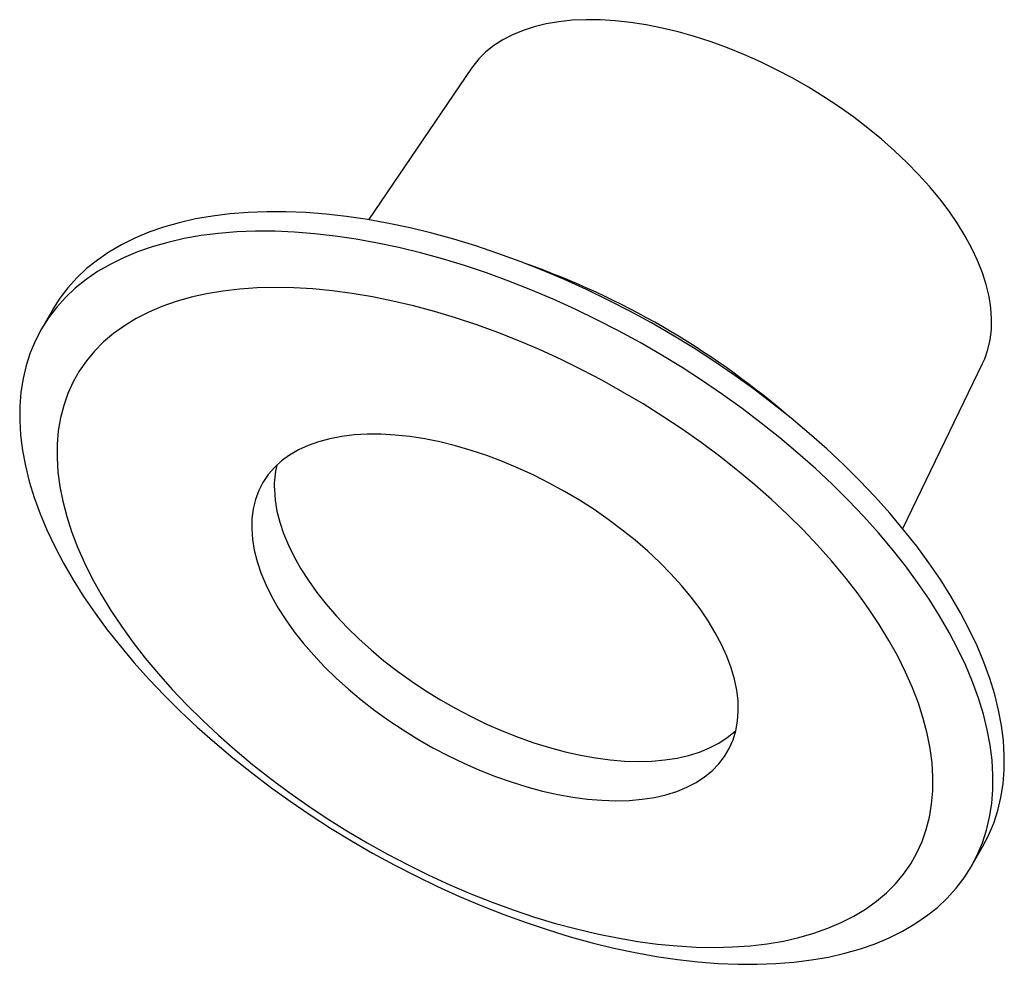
# Model space of a CAD drawing. Header units: millimetres. Extents: x -89 to 95, y -65 to 111.
import ezdxf

# ---------------------------------------------------------------- set-up
doc = ezdxf.new("R2010")
doc.units = ezdxf.units.MM

msp = doc.modelspace()

# ---------------------------------------------------------------- linework, layer by layer
at = {"color": 7, "linetype": 'Continuous', "lineweight": 25}
for p, q in [((-4.35, 102.28), (-23.54, 74.06)), ((-82.35, 57.36), (-84.46, 53.71)), ((75.93, 16.55), (90.81, 47.27)), ((88.68, -46.4), (90.8, -42.75))]:
    msp.add_line(p, q, dxfattribs=at)
at = {"color": 7, "linetype": 'Continuous', "lineweight": 25, "flags": 128}
for points in [[(90.81, 47.27), (91.2, 48.15), (91.81, 49.89), (92.23, 51.72), (92.45, 53.63), (92.49, 55.62), (92.35, 57.68), (92.01, 59.79), (91.48, 61.97), (90.77, 64.18), (89.88, 66.44), (88.81, 68.72), (87.56, 71.02), (86.15, 73.33), (84.56, 75.64), (82.82, 77.94), (80.93, 80.23), (78.89, 82.5), (76.72, 84.73), (74.41, 86.92), (71.98, 89.06), (69.45, 91.14), (66.81, 93.16), (64.08, 95.1), (61.27, 96.96), (58.39, 98.74), (55.44, 100.41), (52.45, 101.99), (49.43, 103.46), (46.37, 104.82), (43.31, 106.06), (40.24, 107.18), (37.17, 108.17), (34.13, 109.03), (31.13, 109.76), (28.16, 110.35), (25.25, 110.8), (22.41, 111.11), (19.65, 111.28), (16.97, 111.31), (14.39, 111.2), (11.91, 110.94), (9.55, 110.54), (7.32, 110.01), (5.22, 109.33), (3.27, 108.52), (1.46, 107.58), (-0.19, 106.51), (-1.68, 105.32), (-3, 104), (-4.14, 102.57), (-4.35, 102.28)], [(90.8, -42.75), (91.92, -40.6), (92.87, -38.34), (93.64, -35.98), (94.22, -33.53), (94.62, -31), (94.83, -28.39), (94.85, -25.7), (94.68, -22.95), (94.33, -20.13), (93.79, -17.26), (93.06, -14.33), (92.15, -11.36), (91.05, -8.36), (89.78, -5.32), (88.33, -2.25), (86.71, 0.84), (84.91, 3.94), (82.95, 7.04), (80.82, 10.15), (78.54, 13.25), (76.1, 16.34), (73.51, 19.41), (70.78, 22.46), (67.91, 25.47), (64.91, 28.45), (61.78, 31.38), (58.53, 34.26), (55.17, 37.09), (51.71, 39.85), (48.15, 42.55), (44.49, 45.18), (40.76, 47.72), (36.94, 50.18), (33.06, 52.56), (29.12, 54.84), (25.13, 57.02), (21.09, 59.1), (17.02, 61.07), (12.92, 62.93), (8.81, 64.67), (4.68, 66.3), (0.56, 67.8), (-3.56, 69.18), (-7.66, 70.42), (-11.74, 71.54), (-15.78, 72.53), (-19.79, 73.38), (-23.74, 74.09), (-27.63, 74.67), (-31.46, 75.1), (-35.22, 75.4), (-38.89, 75.55), (-42.48, 75.56), (-45.96, 75.43), (-49.35, 75.16), (-52.62, 74.75), (-55.77, 74.2), (-58.8, 73.51), (-61.7, 72.68), (-64.46, 71.72), (-67.08, 70.62), (-69.56, 69.4), (-71.88, 68.04), (-74.04, 66.56), (-76.04, 64.95), (-77.87, 63.23), (-79.53, 61.39), (-81.02, 59.44), (-82.34, 57.38), (-82.35, 57.36)], [(-88.51, 36.66), (-88.34, 33.91), (-87.99, 31.09), (-87.45, 28.22), (-86.72, 25.29), (-85.81, 22.32), (-84.72, 19.32), (-83.44, 16.28), (-81.99, 13.21), (-80.37, 10.12), (-78.57, 7.02), (-76.61, 3.92), (-74.48, 0.81), (-72.2, -2.29), (-69.76, -5.38), (-67.17, -8.45), (-64.44, -11.5), (-61.57, -14.51), (-58.57, -17.49), (-55.44, -20.42), (-52.2, -23.3), (-48.84, -26.13), (-45.37, -28.89), (-41.81, -31.59), (-38.16, -34.22), (-34.42, -36.76), (-30.6, -39.22), (-26.72, -41.6), (-22.78, -43.88), (-18.79, -46.06), (-14.75, -48.14), (-10.68, -50.11), (-6.59, -51.97), (-2.47, -53.71), (1.65, -55.33), (5.78, -56.84), (9.9, -58.21), (14, -59.46), (18.08, -60.58), (22.12, -61.57), (26.12, -62.42), (30.08, -63.13), (33.97, -63.7), (37.8, -64.14), (41.56, -64.43), (45.23, -64.59), (48.81, -64.6), (52.3, -64.47), (55.68, -64.2), (58.96, -63.79), (62.11, -63.24), (65.14, -62.55), (68.04, -61.72), (70.8, -60.76), (73.42, -59.66), (75.89, -58.44), (78.21, -57.08), (80.38, -55.6), (82.38, -53.99), (84.21, -52.27), (85.87, -50.43), (87.36, -48.48), (88.67, -46.42), (89.81, -44.25), (90.76, -41.99), (91.53, -39.63), (92.11, -37.18), (92.51, -34.65), (92.71, -32.04), (92.74, -29.36), (92.57, -26.6), (92.21, -23.78), (91.67, -20.91), (90.95, -17.99), (90.04, -15.02), (88.94, -12.01), (87.67, -8.97), (86.22, -5.9), (84.59, -2.82), (82.8, 0.28), (80.83, 3.39), (78.71, 6.5), (76.42, 9.6), (73.99, 12.69), (71.4, 15.76), (68.67, 18.8), (65.8, 21.82), (62.79, 24.79), (59.67, 27.73), (56.42, 30.61), (53.06, 33.44), (49.6, 36.2), (46.03, 38.9), (42.38, 41.52), (38.64, 44.07), (34.83, 46.53), (30.95, 48.9), (27.01, 51.18), (23.02, 53.36), (18.98, 55.44), (14.91, 57.41), (10.81, 59.27), (6.7, 61.02), (2.57, 62.64), (-1.55, 64.14), (-5.67, 65.52), (-9.77, 66.77), (-13.85, 67.89), (-17.9, 68.87), (-21.9, 69.72), (-25.85, 70.44), (-29.75, 71.01), (-33.58, 71.45), (-37.33, 71.74), (-41, 71.9), (-44.59, 71.91), (-48.08, 71.78), (-51.46, 71.51), (-54.73, 71.1), (-57.89, 70.54), (-60.92, 69.85), (-63.81, 69.03), (-66.58, 68.07), (-69.2, 66.97), (-71.67, 65.74), (-73.99, 64.39), (-76.15, 62.9), (-78.15, 61.3), (-79.98, 59.58), (-81.65, 57.74), (-83.14, 55.78), (-84.45, 53.72), (-85.58, 51.56), (-86.53, 49.3), (-87.3, 46.94), (-87.88, 44.49), (-88.28, 41.96), (-88.49, 39.35), (-88.51, 36.66)], [(-81.56, 29.71), (-81.4, 27.08), (-81.04, 24.38), (-80.5, 21.63), (-79.76, 18.82), (-78.85, 15.97), (-77.74, 13.09), (-76.46, 10.17), (-74.99, 7.24), (-73.36, 4.28), (-71.55, 1.31), (-69.57, -1.66), (-67.43, -4.62), (-65.14, -7.58), (-62.69, -10.51), (-60.09, -13.43), (-57.36, -16.31), (-54.49, -19.15), (-51.49, -21.95), (-48.37, -24.69), (-45.14, -27.38), (-41.81, -30.01), (-38.38, -32.56), (-34.85, -35.04), (-31.25, -37.44), (-27.57, -39.75), (-23.83, -41.97), (-20.03, -44.09), (-16.19, -46.1), (-12.31, -48.01), (-8.4, -49.81), (-4.47, -51.49), (-0.53, -53.05), (3.41, -54.48), (7.35, -55.79), (11.26, -56.97), (15.15, -58.01), (19.01, -58.92), (22.82, -59.69), (26.58, -60.33), (30.27, -60.82), (33.9, -61.17), (37.44, -61.38), (40.9, -61.44), (44.26, -61.36), (47.52, -61.14), (50.67, -60.77), (53.7, -60.26), (56.6, -59.61), (59.37, -58.82), (62.01, -57.9), (64.49, -56.84), (66.83, -55.64), (69.01, -54.32), (71.03, -52.87), (72.89, -51.3), (74.57, -49.6), (76.08, -47.79), (77.42, -45.87), (78.57, -43.85), (79.54, -41.72), (80.32, -39.49), (80.91, -37.17), (81.32, -34.76), (81.54, -32.27), (81.56, -29.71), (81.4, -27.08), (81.04, -24.38), (80.5, -21.63), (79.76, -18.82), (78.85, -15.97), (77.74, -13.09), (76.46, -10.17), (74.99, -7.24), (73.36, -4.28), (71.55, -1.31), (69.57, 1.66), (67.43, 4.62), (65.14, 7.58), (62.69, 10.51), (60.09, 13.43), (57.36, 16.31), (54.49, 19.15), (51.49, 21.95), (48.37, 24.69), (45.14, 27.38), (41.81, 30.01), (38.38, 32.56), (34.85, 35.04), (31.25, 37.44), (27.57, 39.75), (23.83, 41.97), (20.03, 44.09), (16.19, 46.1), (12.31, 48.01), (8.4, 49.81), (4.47, 51.49), (0.53, 53.05), (-3.41, 54.48), (-7.35, 55.79), (-11.26, 56.97), (-15.15, 58.01), (-19.01, 58.92), (-22.82, 59.69), (-26.58, 60.33), (-30.27, 60.82), (-33.9, 61.17), (-37.44, 61.38), (-40.9, 61.44), (-44.26, 61.36), (-47.52, 61.14), (-50.67, 60.77), (-53.7, 60.26), (-56.6, 59.61), (-59.37, 58.82), (-62.01, 57.9), (-64.49, 56.84), (-66.83, 55.64), (-69.01, 54.32), (-71.03, 52.87), (-72.89, 51.3), (-74.57, 49.6), (-76.08, 47.79), (-77.42, 45.87), (-78.57, 43.85), (-79.54, 41.72), (-80.32, 39.49), (-80.91, 37.17), (-81.32, 34.76), (-81.54, 32.27), (-81.56, 29.71)], [(-45.31, 16.5), (-45.16, 14.54), (-44.83, 12.51), (-44.3, 10.42), (-43.59, 8.3), (-42.7, 6.14), (-41.63, 3.95), (-40.38, 1.75), (-38.97, -0.46), (-37.39, -2.67), (-35.65, -4.87), (-33.76, -7.04), (-31.74, -9.19), (-29.58, -11.3), (-27.29, -13.36), (-24.89, -15.36), (-22.39, -17.31), (-19.79, -19.17), (-17.11, -20.96), (-14.36, -22.66), (-11.55, -24.27), (-8.68, -25.77), (-5.79, -27.16), (-2.87, -28.44), (0.07, -29.61), (3, -30.64), (5.92, -31.55), (8.82, -32.33), (11.68, -32.97), (14.49, -33.47), (17.24, -33.83), (19.91, -34.06), (22.51, -34.13), (25.01, -34.07), (27.4, -33.86), (29.68, -33.51), (31.83, -33.02), (33.85, -32.39), (35.73, -31.62), (37.46, -30.72), (39.03, -29.7), (40.44, -28.55), (41.68, -27.27), (42.75, -25.89), (43.63, -24.39), (44.33, -22.8), (44.85, -21.11), (45.18, -19.33), (45.31, -17.46), (45.26, -15.53), (45.02, -13.53), (44.59, -11.47), (43.97, -9.37), (43.17, -7.22), (42.19, -5.05), (41.03, -2.85), (39.69, -0.64), (38.2, 1.57), (36.54, 3.77), (34.72, 5.96), (32.77, 8.12), (30.67, 10.25), (28.45, 12.34), (26.1, 14.37), (23.65, 16.34), (21.1, 18.25), (18.46, 20.08), (15.74, 21.82), (12.96, 23.48), (10.12, 25.03), (7.24, 26.48), (4.33, 27.82), (1.4, 29.04), (-1.54, 30.14), (-4.46, 31.11), (-7.37, 31.96), (-10.25, 32.67), (-13.09, 33.24), (-15.87, 33.67), (-18.58, 33.96), (-21.22, 34.11), (-23.77, 34.12), (-26.22, 33.98), (-28.55, 33.7), (-30.77, 33.28), (-32.86, 32.72), (-34.81, 32.02), (-36.62, 31.19), (-38.27, 30.23), (-39.76, 29.14), (-41.08, 27.92), (-42.24, 26.6), (-43.21, 25.15), (-44, 23.61), (-44.61, 21.96), (-45.04, 20.23), (-45.27, 18.4), (-45.31, 16.5)], [(-41.09, 23.81), (-40.94, 21.84), (-40.6, 19.81), (-40.08, 17.73), (-39.37, 15.61), (-38.48, 13.45), (-37.4, 11.26), (-36.16, 9.06), (-34.74, 6.85), (-33.16, 4.64), (-31.42, 2.44), (-29.54, 0.26), (-27.51, -1.88), (-25.35, -3.99), (-23.07, -6.05), (-20.67, -8.06), (-18.16, -10), (-15.57, -11.87), (-12.88, -13.65), (-10.13, -15.35), (-7.32, -16.96), (-4.46, -18.46), (-1.56, -19.86), (1.36, -21.14), (4.29, -22.3), (7.23, -23.34), (10.15, -24.25), (13.04, -25.02), (15.9, -25.66), (18.71, -26.17), (21.46, -26.53), (24.14, -26.75), (26.73, -26.83), (29.23, -26.76), (31.62, -26.55), (33.9, -26.2), (36.06, -25.71), (38.08, -25.08), (39.96, -24.31), (41.69, -23.42), (43.26, -22.39), (44.67, -21.24), (44.86, -21.06)]]:
    msp.add_lwpolyline(points, dxfattribs=at)
at = {"color": 7, "linetype": 'Continuous', "lineweight": 25}
for centre, radius, start, end in [((-46.14, -79.8), 154.65, 49.5531, 70.3775), ((-23.74, 24.39), 17.36, 166.7478, 181.9061)]:
    msp.add_arc(centre, radius, start, end, dxfattribs=at)

doc.saveas('drawing.dxf')
